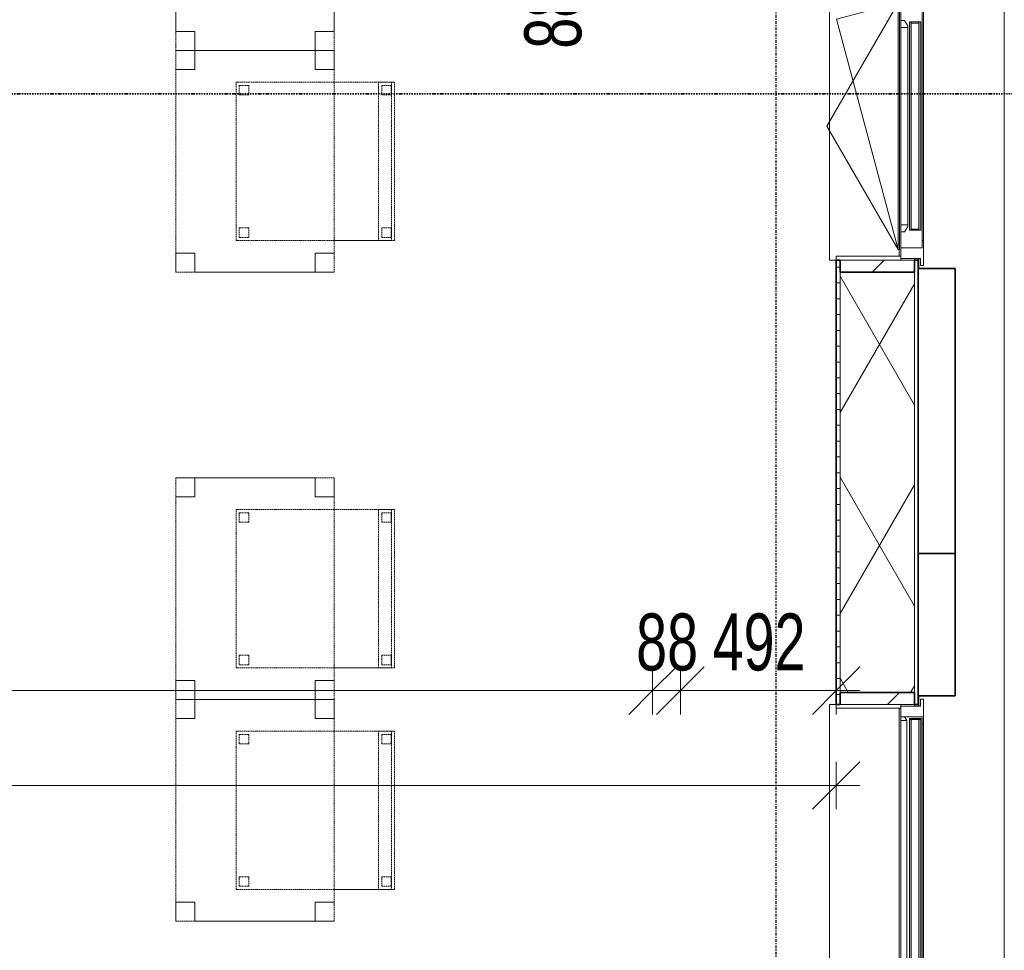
# Model space of a CAD drawing. Header units: millimetres. Extents: x -80560 to 110805, y -11020 to 52719.
# Tile 90 of 145: x 75705 to 78816, y 14596 to 17536. Entities that reach past the tile are written whole.
import ezdxf

# ---------------------------------------------------------------- set-up
doc = ezdxf.new("R2010")
doc.units = ezdxf.units.MM
for name, pattern in [('CENTER2', [20, 8, -4, 4, -4]), ('DASHDOT2', [8, 4, -2, 0, -2]), ('DASHED2', [6, 4, -2]), ('DASHED2-1', [3, 2, -1])]:
    doc.linetypes.add(name, pattern=pattern)
for name, color, linetype, lineweight in [('A-ANNO-DIMS', 211, 'Continuous', 9), ('A-ANNO-DIMS-100', 211, 'Continuous', 9), ('A-FLOR-OVHD', 1, 'DASHED2-1', 18), ('A-GENM', 13, 'Continuous', 18), ('A-GLAZ', 151, 'Continuous', 18), ('A-GLAZ-SILL', 1, 'Continuous', 18), ('A-WALL', 113, 'Continuous', 35), ('A-WALL-PATT', 111, 'Continuous', 35), ('G-ANNO-SYMB', 111, 'Continuous', 9), ('I-FURN', 30, 'Continuous', 18), ('S-GRID', 1, 'Continuous', 9)]:
    doc.layers.add(name, color=color, linetype=linetype, lineweight=lineweight)
doc.styles.add('Arial_5', font='arial.ttf', dxfattribs={"width": 0.7, "height": 180})
doc.dimstyles.new('n3o_1_8_1', dxfattribs={"dimscale": 304.8, "dimtxt": 183.646692, "dimasz": 0.492126, "dimexe": 0.246063, "dimexo": 0.0625, "dimgap": 0.032808, "dimtad": 1, "dimdec": 0, "dimdsep": 46, "dimtxsty": 'Arial_5', "dimblk1": 'OBLIQUE', "dimblk2": 'OBLIQUE', "dimsah": 1, "dimcen": 0.09, "dimdle": 0.246063, "dimazin": 0, "dimtfac": 1, "dimtdec": 4, "dimtix": 1, "dimtmove": 1, "dimatfit": 3, "dimfxl": 0.246063, "dimfxlon": 1, "dimtvp": 1, "dimtolj": 1, "dimtzin": 0, "dimarcsym": 2})
doc.dimstyles.new('n3o_1_8_3', dxfattribs={"dimscale": 304.8, "dimtxt": 183.646692, "dimasz": 0.492126, "dimexe": 0.246063, "dimexo": 0.0625, "dimgap": 0.032808, "dimtad": 1, "dimdec": 0, "dimdsep": 46, "dimtxsty": 'Arial_5', "dimblk1": 'OBLIQUE', "dimblk2": 'OBLIQUE', "dimsah": 1, "dimcen": 0.09, "dimdle": 0.246063, "dimazin": 0, "dimtfac": 1, "dimtdec": 4, "dimtix": 1, "dimtmove": 0, "dimatfit": 3, "dimfxl": 0.246063, "dimfxlon": 1, "dimtvp": 1, "dimtolj": 1, "dimtzin": 0, "dimarcsym": 2})
pattern_1 = [(45, (0, 0), (-141.42136, 141.42136), [])]

# ---------------------------------------------------------------- blocks, each defined once
blk = doc.blocks.new('Basic Wall _ 41_WA_n3o_cladding_vertikaal_random_100mm_oorspronkelijk - ___-31301048-DO_03 derde verdieping')
at = {"layer": 'A-WALL', "lineweight": 18}
for p, q in [((53921, 21879), (53921, 9429)), ((53649, 16777), (53649, 16782)), ((53651, 16750), (53651, 16782)), ((53651, 15368), (53651, 15400)), ((53649, 15368), (53649, 15373))]:
    blk.add_line(p, q, dxfattribs=at)
blk = doc.blocks.new('merk 2700 vast glas - std-31567341-DO_03 derde verdieping')
at = {"layer": 'A-GLAZ'}
for p, q in [((-1262, 0), (-1340, 0)), ((-1340, 0), (-1340, -10)), ((-1262, -4), (-1262, 0)), ((1340, 0), (1262, 0)), ((1262, 0), (1262, -4)), ((1340, -10), (1340, 0)), ((-1340, -10), (-1318, -10)), ((-1318, -10), (-1318, -72)), ((-1284, -72), (-1284, -4)), ((-1284, -4), (-1262, -4)), ((1262, -4), (1284, -4)), ((1284, -4), (1284, -72)), ((1318, -72), (1318, -10)), ((1318, -10), (1340, -10)), ((-1318, -72), (-1284, -72)), ((1284, -72), (1318, -72))]:
    blk.add_line(p, q, dxfattribs=at)
at = {"layer": 'A-GLAZ-SILL'}
for p, q in [((1262, 0), (-1262, 0)), ((1262, -4), (-1262, -4))]:
    blk.add_line(p, q, dxfattribs=at)
blk = doc.blocks.new('merk 900 draaikiep - std-30819372-DO_03 derde verdieping')
at = {"layer": 'A-GLAZ'}
for p, q in [((-362, 0), (-440, 0)), ((-440, 0), (-440, -10)), ((-362, -4), (-362, 0)), ((440, 0), (362, 0)), ((362, 0), (362, -4)), ((440, -10), (440, 0)), ((-440, -10), (-418, -10)), ((-418, -10), (-418, -72)), ((-384, -72), (-384, -4)), ((-384, -4), (-362, -4)), ((362, -4), (384, -4)), ((384, -4), (384, -72)), ((418, -72), (418, -10)), ((418, -10), (440, -10)), ((-418, -72), (-384, -72)), ((384, -72), (418, -72))]:
    blk.add_line(p, q, dxfattribs=at)
at = {"layer": 'A-GLAZ-SILL'}
for p, q in [((362, 0), (-362, 0)), ((362, -4), (-362, -4)), ((-334, -72), (-384, -72)), ((384, -72), (334, -72))]:
    blk.add_line(p, q, dxfattribs=at)
blk = doc.blocks.new('NLRS_41_GM_WPB_spouwlat-SH_generiek_ISR - 235x38-V129-DO_03 derde verdieping')
at = {"layer": 'A-GENM'}
h = blk.add_hatch(dxfattribs=at)
h.set_pattern_fill('FP_62', color=256, style=0, pattern_type=2)
h.set_pattern_definition(pattern_1)
h.paths.add_polyline_path([(53637, 15373), (53637, 15411), (53402, 15411), (53403.1, 15373)], flags=0)
for p, q in [((53402, 15411), (53402, 15373)), ((53637, 15411), (53402, 15411)), ((53637, 15373), (53637, 15411)), ((53402, 15373), (53637, 15373))]:
    blk.add_line(p, q, dxfattribs=at)
blk = doc.blocks.new('41_dagkanten_SH_generiek_ISR - 12x204_5-V130-DO_03 derde verdieping')
at = {"layer": 'A-GENM'}
for p, q in [((53594, 15373), (53389.5, 15373)), ((53389.5, 15373), (53389.5, 15361)), ((53594, 15368), (53594, 15373)), ((53389.5, 15361), (53594, 15361))]:
    blk.add_line(p, q, dxfattribs=at)
blk = doc.blocks.new('NLRS_41_GM_WPB_spouwlat-SH_generiek_ISR - 235x38-V132-DO_03 derde verdieping')
at = {"layer": 'A-GENM'}
h = blk.add_hatch(dxfattribs=at)
h.set_pattern_fill('FP_56', color=256, style=0, pattern_type=2)
h.set_pattern_definition(pattern_1)
h.paths.add_polyline_path([(53637, 16739), (53637, 16777), (53402, 16777), (53403.1, 16739)], flags=0)
for p, q in [((53402, 16777), (53402, 16739)), ((53637, 16777), (53402, 16777)), ((53637, 16739), (53637, 16777)), ((53402, 16739), (53637, 16739))]:
    blk.add_line(p, q, dxfattribs=at)
blk = doc.blocks.new('41_dagkanten_SH_generiek_ISR - 12x204_5-V135-DO_03 derde verdieping')
at = {"layer": 'A-GENM'}
for p, q in [((53594, 16789), (53389.5, 16789)), ((53389.5, 16789), (53389.5, 16777)), ((53389.5, 16777), (53594, 16777)), ((53594, 16777), (53594, 16782))]:
    blk.add_line(p, q, dxfattribs=at)
blk = doc.blocks.new('82_tafel1 - tafel 500x700 2-30673039-DO_03 derde verdieping')
at = {"layer": 'I-FURN', "linetype": 'DASHED2'}
for p, q in [((350, 250), (-350, 250)), ((-350, 250), (-350, -250)), ((350, 250), (-350, 250)), ((-350, 250), (-350, -250)), ((-350, 250), (-350, 190)), ((-290, 250), (-350, 250)), ((-290, 190), (-290, 250)), ((-290, 250), (290, 250)), ((-290, 250), (-290, 190)), ((290, 250), (290, 190)), ((290, 190), (290, 250)), ((350, 250), (290, 250)), ((350, -250), (350, 250)), ((350, -250), (350, 250)), ((350, 190), (350, 250)), ((-350, -190), (-350, 190)), ((-350, 190), (-290, 190)), ((-290, 190), (-350, 190)), ((290, 190), (350, 190)), ((350, 190), (290, 190)), ((350, 190), (350, -190)), ((-290, -190), (-350, -190)), ((-350, -190), (-290, -190)), ((-350, -190), (-350, -250)), ((-290, -250), (-290, -190)), ((-290, -190), (-290, -250)), ((350, -190), (290, -190)), ((290, -190), (290, -250)), ((290, -250), (290, -190)), ((290, -190), (350, -190)), ((350, -250), (350, -190)), ((-350, -250), (350, -250)), ((-350, -250), (350, -250)), ((-350, -250), (-290, -250)), ((290, -250), (-290, -250)), ((290, -250), (350, -250))]:
    blk.add_line(p, q, dxfattribs=at)
blk = doc.blocks.new('82_zitmeubel - stoel 500x500-V161-DO_03 derde verdieping')
at = {"layer": 'I-FURN', "linetype": 'DASHED2'}
for p, q in [((-192.1, -73), (-192.1, 237)), ((-192.1, 237), (-192.1, -73)), ((-192.1, 237), (307.9, 237)), ((-192.1, 237), (307.9, 237)), ((-182.1, 226), (-182.1, 198)), ((-182.1, 198), (-182.1, 226)), ((-153.1, 227), (-181.1, 227)), ((-181.1, 227), (-153.1, 227)), ((-152.1, 198), (-152.1, 226)), ((-152.1, 226), (-152.1, 198)), ((267.9, 226), (267.9, 198)), ((267.9, 198), (267.9, 226)), ((296.9, 227), (268.9, 227)), ((268.9, 227), (296.9, 227)), ((297.9, 198), (297.9, 226)), ((297.9, 226), (297.9, 198)), ((307.9, 237), (307.9, -73)), ((307.9, -73), (307.9, 237)), ((-181.1, 197), (-153.1, 197)), ((-153.1, 197), (-181.1, 197)), ((268.9, 197), (296.9, 197)), ((296.9, 197), (268.9, 197)), ((-192.1, -213), (-192.1, -73)), ((-192.1, -73), (-192.1, -263)), ((307.9, -73), (307.9, -213)), ((307.9, -263), (307.9, -73)), ((-192.1, -254.1), (-192.1, -213)), ((307.9, -213), (-192.1, -213)), ((307.9, -213), (307.9, -254.1)), ((-182.1, -224), (-182.1, -252)), ((-182.1, -252), (-182.1, -224)), ((-153.1, -223), (-181.1, -223)), ((-181.1, -223), (-153.1, -223)), ((-152.1, -252), (-152.1, -224)), ((-152.1, -224), (-152.1, -252)), ((267.9, -224), (267.9, -252)), ((267.9, -252), (267.9, -224)), ((296.9, -223), (268.9, -223)), ((268.9, -223), (296.9, -223)), ((297.9, -252), (297.9, -224)), ((297.9, -224), (297.9, -252)), ((-192.1, -263), (-192.1, -254.1)), ((307.9, -254.1), (-192.1, -254.1)), ((-192.1, -263), (307.9, -263)), ((-192.1, -263), (307.9, -263)), ((-181.1, -253), (-153.1, -253)), ((-153.1, -253), (-181.1, -253)), ((268.9, -253), (296.9, -253)), ((296.9, -253), (268.9, -253)), ((307.9, -254.1), (307.9, -263))]:
    blk.add_line(p, q, dxfattribs=at)
for centre, start, end in [((-181.1, 226), 90, 180), ((-181.1, 226), 90, 180), ((-153.1, 226), 360, 90), ((-153.1, 226), 360, 90), ((268.9, 226), 90, 180), ((268.9, 226), 90, 180), ((296.9, 226), 360, 90), ((296.9, 226), 360, 90), ((-181.1, 198), 180, 270), ((-181.1, 198), 180, 270), ((-153.1, 198), 270, 0), ((-153.1, 198), 270, 0), ((268.9, 198), 180, 270), ((268.9, 198), 180, 270), ((296.9, 198), 270, 360), ((296.9, 198), 270, 360), ((-181.1, -224), 90, 180), ((-181.1, -224), 90, 180), ((-153.1, -224), 0, 90), ((-153.1, -224), 0, 90), ((268.9, -224), 90, 180), ((268.9, -224), 90, 180), ((296.9, -224), 0, 90), ((296.9, -224), 0, 90), ((-181.1, -252), 180, 270), ((-181.1, -252), 180, 270), ((-153.1, -252), 270, 0), ((-153.1, -252), 270, 0), ((268.9, -252), 180, 270), ((268.9, -252), 180, 270), ((296.9, -252), 270, 0), ((296.9, -252), 270, 0)]:
    blk.add_arc(centre, 1, start, end, dxfattribs=at)
blk = doc.blocks.new('82_zitmeubel - stoel 500x500-V199-DO_03 derde verdieping')
at = {"layer": 'I-FURN', "linetype": 'DASHED2'}
for p, q in [((-192.1, -73), (-192.1, 237)), ((-192.1, 237), (-192.1, -73)), ((-192.1, 237), (307.9, 237)), ((-192.1, 237), (307.9, 237)), ((-182.1, 226), (-182.1, 198)), ((-182.1, 198), (-182.1, 226)), ((-153.1, 227), (-181.1, 227)), ((-181.1, 227), (-153.1, 227)), ((-152.1, 198), (-152.1, 226)), ((-152.1, 226), (-152.1, 198)), ((267.9, 226), (267.9, 198)), ((267.9, 198), (267.9, 226)), ((296.9, 227), (268.9, 227)), ((268.9, 227), (296.9, 227)), ((297.9, 198), (297.9, 226)), ((297.9, 226), (297.9, 198)), ((307.9, 237), (307.9, -73)), ((307.9, -73), (307.9, 237)), ((-181.1, 197), (-153.1, 197)), ((-153.1, 197), (-181.1, 197)), ((268.9, 197), (296.9, 197)), ((296.9, 197), (268.9, 197)), ((-192.1, -213), (-192.1, -73)), ((-192.1, -73), (-192.1, -263)), ((307.9, -73), (307.9, -213)), ((307.9, -263), (307.9, -73)), ((-192.1, -254.1), (-192.1, -213)), ((307.9, -213), (-192.1, -213)), ((307.9, -213), (307.9, -254.1)), ((-182.1, -224), (-182.1, -252)), ((-182.1, -252), (-182.1, -224)), ((-153.1, -223), (-181.1, -223)), ((-181.1, -223), (-153.1, -223)), ((-152.1, -252), (-152.1, -224)), ((-152.1, -224), (-152.1, -252)), ((267.9, -224), (267.9, -252)), ((267.9, -252), (267.9, -224)), ((296.9, -223), (268.9, -223)), ((268.9, -223), (296.9, -223)), ((297.9, -252), (297.9, -224)), ((297.9, -224), (297.9, -252)), ((-192.1, -263), (-192.1, -254.1)), ((307.9, -254.1), (-192.1, -254.1)), ((-192.1, -263), (307.9, -263)), ((-192.1, -263), (307.9, -263)), ((-181.1, -253), (-153.1, -253)), ((-153.1, -253), (-181.1, -253)), ((268.9, -253), (296.9, -253)), ((296.9, -253), (268.9, -253)), ((307.9, -254.1), (307.9, -263))]:
    blk.add_line(p, q, dxfattribs=at)
for centre, start, end in [((-181.1, 226), 90, 180), ((-181.1, 226), 90, 180), ((-153.1, 226), 360, 90), ((-153.1, 226), 60, 90), ((-153.1, 226), 360, 60), ((268.9, 226), 90, 180), ((268.9, 226), 90, 180), ((296.9, 226), 360, 90), ((296.9, 226), 360, 90), ((-181.1, 198), 180, 270), ((-181.1, 198), 180, 195), ((-181.1, 198), 195, 210), ((-181.1, 198), 210, 270), ((-153.1, 198), 270, 0), ((-153.1, 198), 270, 0), ((268.9, 198), 180, 270), ((268.9, 198), 180, 270), ((296.9, 198), 270, 360), ((296.9, 198), 270, 360), ((-181.1, -224), 90, 180), ((-181.1, -224), 90, 180), ((-153.1, -224), 0, 90), ((-153.1, -224), 0, 90), ((268.9, -224), 90, 180), ((268.9, -224), 90, 180), ((296.9, -224), 0, 90), ((296.9, -224), 0, 90), ((-181.1, -252), 180, 270), ((-181.1, -252), 180, 270), ((-153.1, -252), 270, 0), ((-153.1, -252), 270, 285), ((-153.1, -252), 285, 300), ((-153.1, -252), 300, 315), ((-153.1, -252), 315, 0), ((268.9, -252), 180, 270), ((268.9, -252), 180, 270), ((296.9, -252), 270, 0), ((296.9, -252), 270, 0)]:
    blk.add_arc(centre, 1, start, end, dxfattribs=at)
blk = doc.blocks.new('82_zitmeubel - stoel 500x500-V212-DO_03 derde verdieping')
at = {"layer": 'I-FURN', "linetype": 'DASHED2'}
for p, q in [((-192.1, -73), (-192.1, 237)), ((-192.1, 237), (-192.1, -73)), ((-192.1, 237), (307.9, 237)), ((-192.1, 237), (307.9, 237)), ((-182.1, 226), (-182.1, 198)), ((-182.1, 198), (-182.1, 226)), ((-153.1, 227), (-181.1, 227)), ((-181.1, 227), (-153.1, 227)), ((-152.1, 198), (-152.1, 226)), ((-152.1, 226), (-152.1, 198)), ((267.9, 226), (267.9, 198)), ((267.9, 198), (267.9, 226)), ((296.9, 227), (268.9, 227)), ((268.9, 227), (296.9, 227)), ((297.9, 198), (297.9, 226)), ((297.9, 226), (297.9, 198)), ((307.9, 237), (307.9, -73)), ((307.9, -73), (307.9, 237)), ((-181.1, 197), (-153.1, 197)), ((-153.1, 197), (-181.1, 197)), ((268.9, 197), (296.9, 197)), ((296.9, 197), (268.9, 197)), ((-192.1, -213), (-192.1, -73)), ((-192.1, -73), (-192.1, -263)), ((307.9, -73), (307.9, -213)), ((307.9, -263), (307.9, -73)), ((-192.1, -254.1), (-192.1, -213)), ((307.9, -213), (-192.1, -213)), ((307.9, -213), (307.9, -254.1)), ((-182.1, -224), (-182.1, -252)), ((-182.1, -252), (-182.1, -224)), ((-153.1, -223), (-181.1, -223)), ((-181.1, -223), (-153.1, -223)), ((-152.1, -252), (-152.1, -224)), ((-152.1, -224), (-152.1, -252)), ((267.9, -224), (267.9, -252)), ((267.9, -252), (267.9, -224)), ((296.9, -223), (268.9, -223)), ((268.9, -223), (296.9, -223)), ((297.9, -252), (297.9, -224)), ((297.9, -224), (297.9, -252)), ((-192.1, -263), (-192.1, -254.1)), ((307.9, -254.1), (-192.1, -254.1)), ((-192.1, -263), (307.9, -263)), ((-192.1, -263), (307.9, -263)), ((-181.1, -253), (-153.1, -253)), ((-153.1, -253), (-181.1, -253)), ((268.9, -253), (296.9, -253)), ((296.9, -253), (268.9, -253)), ((307.9, -254.1), (307.9, -263))]:
    blk.add_line(p, q, dxfattribs=at)
for centre, start, end in [((-181.1, 226), 90, 180), ((-181.1, 226), 90, 180), ((-153.1, 226), 360, 90), ((-153.1, 226), 360, 90), ((268.9, 226), 90, 180), ((268.9, 226), 90, 165), ((268.9, 226), 165, 180), ((296.9, 226), 360, 90), ((296.9, 226), 60, 90), ((296.9, 226), 360, 60), ((-181.1, 198), 180, 270), ((-181.1, 198), 180, 270), ((-153.1, 198), 270, 0), ((-153.1, 198), 270, 0), ((268.9, 198), 180, 270), ((268.9, 198), 180, 270), ((296.9, 198), 270, 360), ((296.9, 198), 270, 360), ((-181.1, -224), 90, 180), ((-181.1, -224), 135, 165), ((-181.1, -224), 165, 180), ((-181.1, -224), 120, 135), ((-181.1, -224), 105, 120), ((-181.1, -224), 90, 105), ((-153.1, -224), 75, 90), ((-153.1, -224), 0, 90), ((-153.1, -224), 60, 75), ((-153.1, -224), 30, 60), ((-153.1, -224), 0, 30), ((268.9, -224), 90, 180), ((268.9, -224), 135, 180), ((268.9, -224), 120, 135), ((268.9, -224), 105, 120), ((268.9, -224), 90, 105), ((296.9, -224), 0, 90), ((296.9, -224), 0, 90), ((-181.1, -252), 180, 270), ((-181.1, -252), 180, 270), ((-153.1, -252), 270, 0), ((-153.1, -252), 270, 0), ((268.9, -252), 180, 210), ((268.9, -252), 180, 270), ((268.9, -252), 210, 270), ((296.9, -252), 270, 0), ((296.9, -252), 270, 300), ((296.9, -252), 300, 315), ((296.9, -252), 315, 330), ((296.9, -252), 330, 345), ((296.9, -252), 345, 0)]:
    blk.add_arc(centre, 1, start, end, dxfattribs=at)
blk = doc.blocks.new('82_tafel1 - tafel 500x700 2-V205-DO_03 derde verdieping')
at = {"layer": 'I-FURN', "linetype": 'DASHED2'}
for p, q in [((261.5, 250), (-350, 250)), ((-350, 250), (-350, -250)), ((261.5, 250), (-350, 250)), ((-350, 250), (-350, -250)), ((-350, 250), (-350, 190)), ((-290, 250), (-350, 250)), ((-290, 190), (-290, 250)), ((-290, 250), (261.5, 250)), ((-290, 250), (-290, 190)), ((-350, -190), (-350, 190)), ((-350, 190), (-290, 190)), ((-290, 190), (-350, 190)), ((-290, -190), (-350, -190)), ((-350, -190), (-290, -190)), ((-350, -190), (-350, -250)), ((-290, -250), (-290, -190)), ((-290, -190), (-290, -250)), ((-350, -250), (261.5, -250)), ((-350, -250), (261.5, -250)), ((-350, -250), (-290, -250)), ((261.5, -250), (-290, -250))]:
    blk.add_line(p, q, dxfattribs=at)
blk = doc.blocks.new('31_n3o_RT72_raam binnensponning_771017_v3 - Type 1-33563407-DO_03 derde verdieping')
at = {"layer": 'A-GENM'}
for p, q in [((-372, -72), (-390, -72)), ((-390, -72), (-390, -76)), ((-390, -76), (-372.03, -76)), ((-372.03, -76), (-372, -72)), ((-372, -72), (-372.03, -76)), ((-372.03, -76), (372.03, -76)), ((372, -72), (-372, -72)), ((372.03, -76), (372, -72)), ((390, -72), (372, -72)), ((372, -72), (372.03, -76)), ((372.03, -76), (390, -76)), ((390, -76), (390, -72))]:
    blk.add_line(p, q, dxfattribs=at)
blk = doc.blocks.new('Mobility Plan Swing v2 - Mobility Plan Swing v2-33563420-DO_03 derde verdieping')
at = {"layer": 'A-GENM'}
for p, q in [((-390, 0), (0, 225.2)), ((0, 225.2), (390, 0)), ((-390, 0), (337.7, 195)), ((390, 0), (337.7, 195))]:
    blk.add_line(p, q, dxfattribs=at)
blk = doc.blocks.new('30_n3o_RT72_glas met glaslat - Type 1-33563412-DO_03 derde verdieping')
at = {"layer": 'A-GENM'}
for points in [[(329, -5), (-329, -5), (-329, -11), (329, -11)], [(329, -35), (-329, -35), (-329, -41), (329, -41)]]:
    blk.add_hatch(color=256, dxfattribs=at).paths.add_polyline_path(points, flags=0)
for p, q in [((-0.50292, 0), (0.50292, 0)), ((-329, -11), (-329, -5)), ((-329, -5), (329, -5)), ((329, -11), (-329, -11)), ((-329, -35), (-329, -11)), ((-325, -11), (-325, -35)), ((325, -35), (325, -11)), ((329, -11), (329, -5)), ((329, -11), (329, -35)), ((-329, -41), (-329, -35)), ((-329, -35), (329, -35)), ((329, -41), (-329, -41)), ((329, -41), (329, -35))]:
    blk.add_line(p, q, dxfattribs=at)
blk = doc.blocks.new('DPWP_30_n3o_RT72_glas met glaslat Frame1 - Type 1-33563415-DO_03 derde verdieping')
at = {"layer": 'A-GENM'}
for p, q in [((-334, -15), (-317.317, -5)), ((-334, -27), (-334, -15)), ((-312, -27), (-334, -27)), ((-317.317, -5), (-312, -5)), ((312, -5), (-312, -5)), ((-312, -5), (-312, -27)), ((312, -27), (-312, -27)), ((312, -5), (317.317, -5)), ((312, -27), (312, -5)), ((334, -27), (312, -27)), ((317.317, -5), (334, -15)), ((334, -15), (334, -27))]:
    blk.add_line(p, q, dxfattribs=at)
blk = doc.blocks.new('30_n3o_RT72_glas met glaslat - Type 1-33617470-DO_03 derde verdieping')
at = {"layer": 'A-GENM'}
for points in [[(1279, -5), (-1279, -5), (-1279, -11), (1279, -11)], [(1279, -35), (-1279, -35), (-1279, -41), (1279, -41)]]:
    blk.add_hatch(color=256, dxfattribs=at).paths.add_polyline_path(points, flags=0)
for p, q in [((1279, -5), (-1279, -5)), ((-1279, -5), (-1279, -11)), ((-1275, -5), (-1279, -5)), ((-1279, -5), (-1279, -41)), ((-1279, -11), (1279, -11)), ((-1275, -41), (-1275, -5)), ((1279, -5), (1275, -5)), ((1275, -5), (1275, -41)), ((1279, -11), (1279, -5)), ((1279, -41), (1279, -5)), ((1279, -35), (-1279, -35)), ((-1279, -35), (-1279, -41)), ((-1279, -41), (1279, -41)), ((-1279, -41), (-1275, -41)), ((1275, -41), (1279, -41)), ((1279, -41), (1279, -35))]:
    blk.add_line(p, q, dxfattribs=at)
blk = doc.blocks.new('DPWP_30_n3o_RT72_glas met glaslat Frame1 - Type 1-33617473-DO_03 derde verdieping')
at = {"layer": 'A-GENM'}
for p, q in [((-1272, -7.8), (-1284, -15)), ((-1284, -27), (-1272, -27)), ((1272, -7.8), (-1272, -7.8)), ((-1272, -7.8), (-1272, -27)), ((-1272, -27), (-1272, -7.8)), ((-1272, -27), (1272, -27)), ((1272, -27), (1272, -7.8)), ((1284, -15), (1272, -7.8)), ((1272, -7.8), (1272, -27)), ((1272, -27), (1284, -27))]:
    blk.add_line(p, q, dxfattribs=at)
blk = doc.blocks.new('NLRS_42_GM_ISR_vensterbank_kunststeen-SH_generiek_ISR - 220x20-33891784-DO_03 derde verdieping')
at = {"layer": 'A-GENM'}
for p, q in [((-423, 199.5), (-423, 220)), ((-423, 220), (423, 220)), ((423, 220), (423, 199.5)), ((-390, 0), (-411, 0)), ((411, 0), (390, 0))]:
    blk.add_line(p, q, dxfattribs=at)
blk = doc.blocks.new('NLRS_42_GM_ISR_vensterbank_kunststeen-SH_generiek_ISR - 220x20-33891699-DO_03 derde verdieping')
at = {"layer": 'A-GENM'}
for p, q in [((-1323, 199.5), (-1323, 220)), ((-1323, 220), (1323, 220)), ((1323, 220), (1323, 199.5)), ((1311, 0), (-1311, 0))]:
    blk.add_line(p, q, dxfattribs=at)
blk = doc.blocks.new('DIMBLOCK307-DO_03 derde verdieping')
at = {"layer": 'A-ANNO-DIMS-100'}
for p, q in [((70044.8, 15116.7), (70119.8, 15191.7)), ((70044.8, 15191.7), (70044.8, 15041.7)), ((70044.8, 15116.7), (70044.8, 15191.7)), ((78284.3, 15116.7), (78359.3, 15191.7)), ((78284.3, 15191.7), (78284.3, 15041.7)), ((78284.3, 15116.7), (78284.3, 15191.7)), ((70044.8, 15116.7), (69969.8, 15041.7)), ((70044.8, 15116.7), (78359.3, 15116.7)), ((78284.3, 15116.7), (78209.3, 15041.7))]:
    blk.add_line(p, q, dxfattribs=at)
at = {"layer": 'A-ANNO-DIMS-100', "color": 0, "insert": (73972.4, 15360.4), "char_height": 180, "width": 461.094, "attachment_point": 1, "line_spacing_factor": 0.941778, "style": 'Arial_5'}
blk.add_mtext('8240', dxfattribs=at)
blk = doc.blocks.new('_Oblique')
at = {"color": 0, "linetype": 'ByBlock', "lineweight": -2}
blk.add_line((-0.5, -0.5), (0.5, 0.5), dxfattribs=at)
blk = doc.blocks.new('DIMBLOCK439-DO_03 derde verdieping')
at = {"layer": 'A-ANNO-DIMS-100'}
for p, q in [((70044.8, 15416.7), (70119.8, 15491.7)), ((70044.8, 15491.7), (70044.8, 15341.7)), ((70044.8, 15416.7), (70044.8, 15491.7)), ((77704.8, 15416.7), (77779.8, 15491.7)), ((77704.8, 15491.7), (77704.8, 15341.7)), ((77704.8, 15416.7), (77704.8, 15491.7)), ((69969.8, 15416.7), (77704.8, 15416.7)), ((70044.8, 15416.7), (69969.8, 15341.7)), ((77704.8, 15416.7), (77629.8, 15341.7))]:
    blk.add_line(p, q, dxfattribs=at)
at = {"layer": 'A-ANNO-DIMS-100', "color": 0, "insert": (73682.7, 15660.4), "char_height": 180, "width": 461.094, "attachment_point": 1, "line_spacing_factor": 0.941778, "style": 'Arial_5'}
blk.add_mtext('7660', dxfattribs=at)
blk = doc.blocks.new('DIMBLOCK440-DO_03 derde verdieping')
at = {"layer": 'A-ANNO-DIMS-100'}
for p, q in [((77704.8, 15416.7), (77779.8, 15491.7)), ((77704.8, 15491.7), (77704.8, 15341.7)), ((77704.8, 15416.7), (77704.8, 15491.7)), ((77792.3, 15416.7), (77867.3, 15491.7)), ((77792.3, 15491.7), (77792.3, 15341.7)), ((77792.3, 15416.7), (77792.3, 15491.7)), ((77704.8, 15416.7), (77629.8, 15341.7)), ((77704.8, 15416.7), (77792.3, 15416.7)), ((77792.3, 15416.7), (77717.3, 15341.7))]:
    blk.add_line(p, q, dxfattribs=at)
at = {"layer": 'A-ANNO-DIMS-100', "color": 0, "insert": (77652.5, 15660.4), "char_height": 180, "width": 230.547, "attachment_point": 1, "line_spacing_factor": 0.941778, "style": 'Arial_5'}
blk.add_mtext('88', dxfattribs=at)
blk = doc.blocks.new('DIMBLOCK441-DO_03 derde verdieping')
at = {"layer": 'A-ANNO-DIMS-100'}
for p, q in [((77792.3, 15416.7), (77867.3, 15491.7)), ((77792.3, 15491.7), (77792.3, 15341.7)), ((77792.3, 15416.7), (77792.3, 15491.7)), ((78284.3, 15416.7), (78359.3, 15491.7)), ((78284.3, 15491.7), (78284.3, 15341.7)), ((78284.3, 15416.7), (78284.3, 15491.7)), ((77792.3, 15416.7), (77717.3, 15341.7)), ((77792.3, 15416.7), (78359.3, 15416.7)), ((78284.3, 15416.7), (78209.3, 15341.7))]:
    blk.add_line(p, q, dxfattribs=at)
at = {"layer": 'A-ANNO-DIMS-100', "color": 0, "insert": (77894.2, 15660.4), "char_height": 180, "width": 345.821, "attachment_point": 1, "line_spacing_factor": 0.941778, "style": 'Arial_5'}
blk.add_mtext('492', dxfattribs=at)
blk = doc.blocks.new('DIMBLOCK658-DO_03 derde verdieping')
at = {"layer": 'A-ANNO-DIMS-100'}
for p, q in [((77543, 17800), (77468, 17875)), ((77618, 17800), (77468, 17800)), ((77543, 17637.5), (77543, 17800)), ((77543, 17800), (77618, 17725)), ((77543, 17800), (77618, 17800)), ((77543, 17712.5), (77468, 17787.5)), ((77618, 17712.5), (77468, 17712.5)), ((77543, 17712.5), (77618, 17637.5)), ((77543, 17712.5), (77618, 17712.5))]:
    blk.add_line(p, q, dxfattribs=at)
blk.add_ellipse((77543, 17636.8), major_axis=(151.3, 0), ratio=0.789439, start_param=1.570796, end_param=3.141593, dxfattribs=at)
at = {"layer": 'A-ANNO-DIMS-100', "color": 0, "insert": (77299.3, 17444.7), "char_height": 180, "width": 230.547, "attachment_point": 1, "rotation": 90, "line_spacing_factor": 0.941778, "style": 'Arial_5'}
blk.add_mtext('88', dxfattribs=at)

msp = doc.modelspace()

# ---------------------------------------------------------------- hatches: boundary and pattern name
at = {"layer": 'A-WALL-PATT', "lineweight": 18}
h = msp.add_hatch(dxfattribs=at)
h.set_pattern_fill('FP_2', color=256, style=0, pattern_type=2)
h.set_pattern_definition([(60, (24894.82, 0), (-274.963, 158.75), []), (120, (24894.82, 0), (-274.963, -158.75), [])])
h.paths.add_polyline_path([(78296.8, 9948), (78531.8, 9948), (78531.8, 11339), (78296.8, 11339), (78296.8, 9960.5)], flags=0)
h.paths.add_polyline_path([(78531.8, 12261), (78531.8, 12689), (78296.8, 12689), (78297.9, 12261)], flags=0)
h.paths.add_polyline_path([(78296.8, 15411), (78531.8, 15411), (78531.8, 16739), (78296.8, 16739), (78296.8, 16254.4)], flags=0)
h.paths.add_polyline_path([(78296.8, 17661), (78531.8, 17661), (78531.8, 24389), (78296.8, 24389), (78296.8, 17725)], flags=0)
h.paths.add_polyline_path([(78296.8, 25311), (78531.8, 25311), (78531.8, 27539), (78296.8, 27539), (78296.8, 25585.7)], flags=0)
h.paths.add_polyline_path([(78297.9, 32061), (78531.8, 32061), (78531.8, 33839), (78296.8, 33839), (78296.8, 32061)], flags=0)
h.paths.add_polyline_path([(78296.8, 34761), (78531.8, 34761), (78531.8, 35637), (78296.8, 35637), (78296.8, 34917.1)], flags=0)
h = msp.add_hatch(dxfattribs=at)
h.set_pattern_fill('FP_70', color=256, style=0, pattern_type=2)
h.set_pattern_definition([(90, (78543.82, 22804.75), (-50, -7e-14), [])])
h.paths.add_polyline_path([(78531.8, 9713), (78543.8, 9713), (78543.8, 11377), (78531.8, 11377), (78531.8, 9922.4)], flags=0)
h.paths.add_polyline_path([(78531.8, 12223), (78543.8, 12223), (78543.8, 12727), (78531.8, 12727), (78531.8, 12255.2)], flags=0)
h.paths.add_polyline_path([(78531.8, 15373), (78543.8, 15373), (78543.8, 16777), (78531.8, 16777), (78531.8, 15411)], flags=0)
h.paths.add_polyline_path([(78531.8, 17623), (78543.8, 17623), (78543.8, 24427), (78531.8, 24427), (78531.8, 17661)], flags=0)
h.paths.add_polyline_path([(78543.8, 25273), (78543.8, 27577), (78531.8, 27577), (78531.8, 25273)], flags=0)
h.paths.add_polyline_path([(78543.8, 32023), (78543.8, 33877), (78531.8, 33877), (78531.8, 32023)], flags=0)
h.paths.add_polyline_path([(78531.8, 34723), (78543.8, 34723), (78543.8, 35649), (78531.8, 35649), (78531.8, 34761)], flags=0)
h = msp.add_hatch(dxfattribs=at)
h.set_pattern_fill('FP_71', color=256, angle=90, style=0, pattern_type=2)
h.set_pattern_definition([(180, (78543.82, 22804.75), (7e-14, -50), [])])
h.paths.add_polyline_path([(78296.8, 9960.5), (78296.8, 11377), (78284.3, 11377), (78284.3, 9960.5)], flags=0)
h.paths.add_polyline_path([(78284.3, 12223), (78296.8, 12223), (78296.8, 12727), (78284.3, 12727), (78284.3, 12255.2)], flags=0)
h.paths.add_polyline_path([(78284.3, 15373), (78296.8, 15373), (78296.8, 16777), (78284.3, 16777), (78284.3, 16254.4)], flags=0)
h.paths.add_polyline_path([(78296.8, 17623), (78296.8, 17725), (78284.3, 17725), (78284.3, 17623)], flags=0)
h.paths.add_polyline_path([(78284.3, 17800), (78296.8, 17800), (78296.8, 19307.5), (78284.3, 19307.5), (78284.3, 17920.7)], flags=0)
h.paths.add_polyline_path([(78284.3, 19382.5), (78296.8, 19382.5), (78296.8, 20507.5), (78284.3, 20507.5), (78284.3, 19395)], flags=0)
h.paths.add_polyline_path([(78284.3, 20582.5), (78296.8, 20582.5), (78296.8, 21707.5), (78284.3, 21707.5), (78284.3, 20595)], flags=0)
h.paths.add_polyline_path([(78284.3, 21782.5), (78296.8, 21782.5), (78296.8, 23462.5), (78284.3, 23462.5), (78284.3, 21795)], flags=0)
h.paths.add_polyline_path([(78296.8, 23537.5), (78296.8, 24427), (78284.3, 24427), (78284.3, 23537.5)], flags=0)
h.paths.add_polyline_path([(78296.8, 25273), (78296.8, 27577), (78284.3, 27577), (78284.3, 25273)], flags=0)
h.paths.add_polyline_path([(78284.3, 32023), (78296.8, 32023), (78296.8, 33877), (78284.3, 33877), (78284.3, 32251)], flags=0)
h.paths.add_polyline_path([(78296.8, 34723), (78296.8, 35402), (78284.3, 35402), (78284.3, 34723)], flags=0)

# ---------------------------------------------------------------- linework, layer by layer
at = {"layer": 'A-FLOR-OVHD'}
msp.add_line((78815.8, 35921), (78815.8, 9429), dxfattribs=at)
at = {"layer": 'A-WALL'}
for p, q in [((78284.3, 16777), (78284.3, 15373)), ((78296.8, 16777), (78284.3, 16777)), ((78296.8, 16739), (78296.8, 16777)), ((78543.8, 16777), (78531.8, 16777)), ((78531.8, 16777), (78531.8, 16739)), ((78543.8, 15373), (78543.8, 16777)), ((78531.8, 16739), (78296.8, 16739)), ((78660.8, 16750), (78543.8, 16750)), ((78660.8, 15400), (78660.8, 16750)), ((78543.8, 15850), (78660.8, 15850)), ((78296.8, 15373), (78296.8, 15411)), ((78296.8, 15411), (78531.8, 15411)), ((78531.8, 15411), (78531.8, 15373)), ((78543.8, 15400), (78660.8, 15400)), ((78284.3, 15373), (78296.8, 15373)), ((78531.8, 15373), (78543.8, 15373))]:
    msp.add_line(p, q, dxfattribs=at)
at = {"layer": 'A-WALL', "lineweight": 18}
for p, q in [((78531.8, 16782), (78531.8, 16777)), ((78296.8, 15411), (78296.8, 16739)), ((78531.8, 15411), (78531.8, 16739)), ((78531.8, 15373), (78531.8, 15368))]:
    msp.add_line(p, q, dxfattribs=at)
at = {"layer": 'G-ANNO-SYMB', "linetype": 'DASHDOT2', "lineweight": 35}
msp.add_line((33883.5, 17302.3), (90250.9, 17302.3), dxfattribs=at)
at = {"layer": 'S-GRID', "linetype": 'CENTER2', "lineweight": 25}
msp.add_line((78094.8, 4383.3), (78094.8, 52119.1), dxfattribs=at)

# ---------------------------------------------------------------- block references
at = {"layer": 'A-GENM'}
for name, p, rotation in [('NLRS_42_GM_ISR_vensterbank_kunststeen-SH_generiek_ISR - 220x20-33891784-DO_03 derde verdieping', (78483.8, 17200), 89.99999999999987), ('Mobility Plan Swing v2 - Mobility Plan Swing v2-33563420-DO_03 derde verdieping', (78480.8, 17200), 90.00000000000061), ('31_n3o_RT72_raam binnensponning_771017_v3 - Type 1-33563407-DO_03 derde verdieping', (78556.8, 17200), 270.0000000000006), ('DPWP_30_n3o_RT72_glas met glaslat Frame1 - Type 1-33563415-DO_03 derde verdieping', (78515.8, 17200), 270.0000000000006), ('30_n3o_RT72_glas met glaslat - Type 1-33563412-DO_03 derde verdieping', (78556.8, 17200), 270.0000000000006), ('NLRS_42_GM_ISR_vensterbank_kunststeen-SH_generiek_ISR - 220x20-33891699-DO_03 derde verdieping', (78483.8, 14050), 89.99999999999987), ('DPWP_30_n3o_RT72_glas met glaslat Frame1 - Type 1-33617473-DO_03 derde verdieping', (78515.8, 14050), 270.0000000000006), ('30_n3o_RT72_glas met glaslat - Type 1-33617470-DO_03 derde verdieping', (78556.8, 14050), 270.0000000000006)]:
    msp.add_blockref(name, p, dxfattribs=dict(at, rotation=rotation))
for name in ['41_dagkanten_SH_generiek_ISR - 12x204_5-V135-DO_03 derde verdieping', 'NLRS_41_GM_WPB_spouwlat-SH_generiek_ISR - 235x38-V132-DO_03 derde verdieping', 'NLRS_41_GM_WPB_spouwlat-SH_generiek_ISR - 235x38-V129-DO_03 derde verdieping', '41_dagkanten_SH_generiek_ISR - 12x204_5-V130-DO_03 derde verdieping']:
    msp.add_blockref(name, (24894.8, 0), dxfattribs=at)
at = {"layer": 'A-GLAZ', "rotation": 270.0000000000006}
for name, p in [('merk 900 draaikiep - std-30819372-DO_03 derde verdieping', (78560.8, 17200)), ('merk 2700 vast glas - std-31567341-DO_03 derde verdieping', (78560.8, 14050))]:
    msp.add_blockref(name, p, dxfattribs=at)
at = {"layer": 'A-WALL', "lineweight": 18}
msp.add_blockref('Basic Wall _ 41_WA_n3o_cladding_vertikaal_random_100mm_oorspronkelijk - ___-31301048-DO_03 derde verdieping', (24894.8, 0), dxfattribs=at)
at = {"layer": 'I-FURN', "linetype": 'DASHED2', "rotation": 90.00000000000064}
for name, p in [('82_tafel1 - tafel 500x700 2-V205-DO_03 derde verdieping', (76448.6, 17788.5)), ('82_tafel1 - tafel 500x700 2-30673039-DO_03 derde verdieping', (76448.6, 17088.5)), ('82_zitmeubel - stoel 500x500-V212-DO_03 derde verdieping', (76625.7, 17030.6)), ('82_tafel1 - tafel 500x700 2-30673039-DO_03 derde verdieping', (76448.6, 15738.5)), ('82_zitmeubel - stoel 500x500-V199-DO_03 derde verdieping', (76625.7, 15680.6)), ('82_tafel1 - tafel 500x700 2-30673039-DO_03 derde verdieping', (76448.6, 15038.5)), ('82_zitmeubel - stoel 500x500-V161-DO_03 derde verdieping', (76625.7, 14980.6))]:
    msp.add_blockref(name, p, dxfattribs=at)

# ---------------------------------------------------------------- dimensions: what is measured, and where the dimension line sits
at = {"layer": 'A-ANNO-DIMS'}
dim = msp.add_linear_dim(base=(77543.0189103, 17800), p1=(77618.0189103, 17712.5), p2=(77618.0189103, 17800), angle=90, dimstyle='n3o_1_8_1', override={"dimpost": '<>', "dimfxl": 87.5}, dxfattribs=at)
dim.commit()
dim.dimension.update_dxf_attribs({"geometry": 'DIMBLOCK658-DO_03 derde verdieping', "text_midpoint": (77419.3375696, 17559.9850798), "dimtype": 160, "text_rotation": 90})
for base, p1, p2, override, picture, middle in [((77704.8, 15416.7), (70044.8, 15491.7), (77704.8, 15491.7), {"dimpost": '<>', "dimfxl": 7660}, 'DIMBLOCK439-DO_03 derde verdieping', (73874.8, 15518.6)), ((77792.3189632, 15416.7236725), (77704.8189632, 15491.7236725), (77792.3189632, 15491.7236725), {"dimpost": '<>', "dimfxl": 87.5}, 'DIMBLOCK440-DO_03 derde verdieping', (77748.5689632, 15518.6268108)), ((78284.3, 15416.7), (77792.3, 15491.7), (78284.3, 15491.7), {"dimpost": '<>', "dimfxl": 492}, 'DIMBLOCK441-DO_03 derde verdieping', (78038.3, 15518.6)), ((78284.3189632, 15116.7236725), (70044.8189632, 15191.7236725), (78284.3189632, 15191.7236725), {"dimpost": '<>', "dimfxl": 8239.5}, 'DIMBLOCK307-DO_03 derde verdieping', (74164.5689632, 15218.6268108))]:
    dim = msp.add_linear_dim(base=base, p1=p1, p2=p2, dimstyle='n3o_1_8_3', override=override, dxfattribs=at)
    dim.commit()
    dim.dimension.update_dxf_attribs({"geometry": picture, "text_midpoint": middle})

doc.saveas('drawing.dxf')
